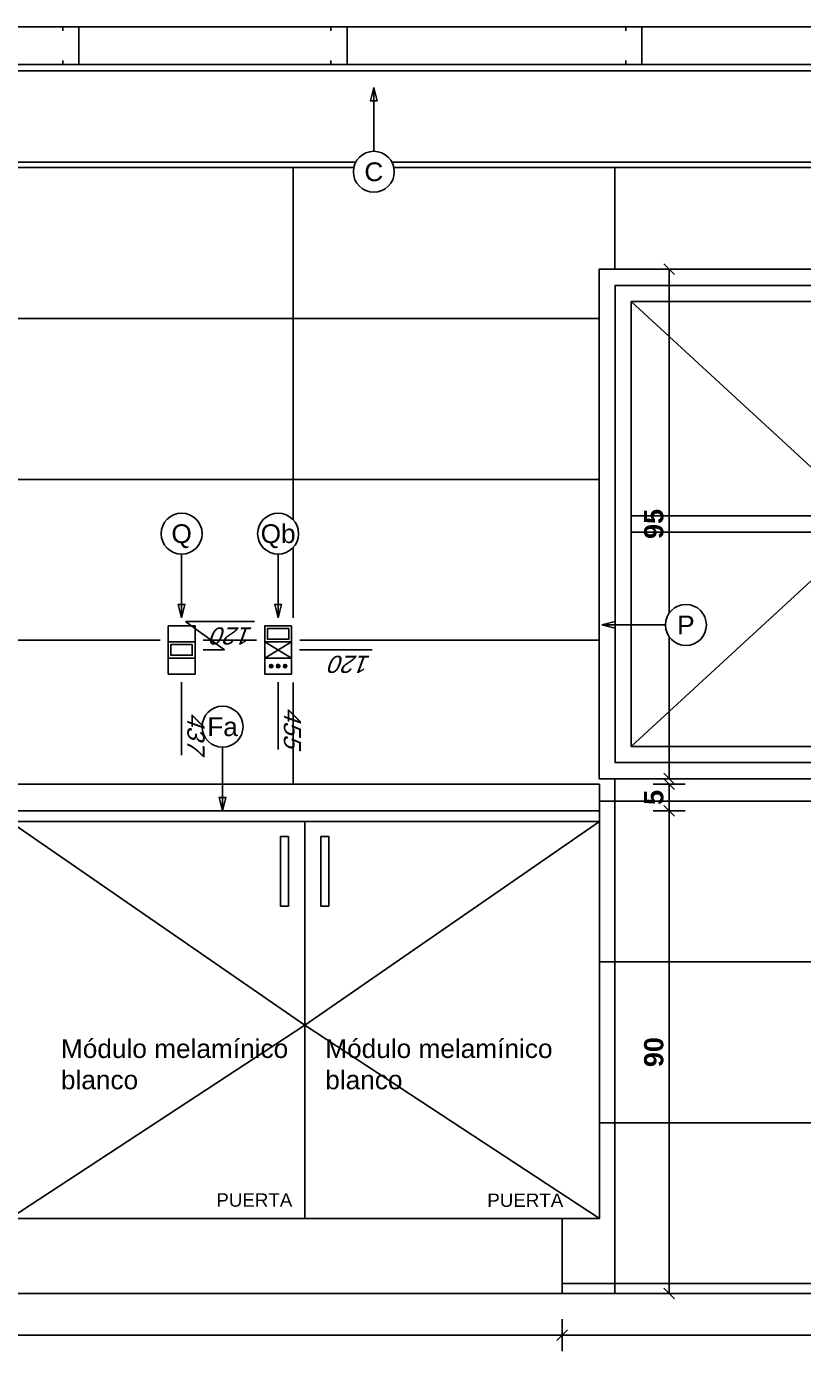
# Model space of a CAD drawing. Header units: millimetres. Extents: x 2889.7 to 2958.5, y 1033.7 to 1094.5.
# Tile 26 of 32: x 2949.8 to 2951.2, y 1043.6 to 1046.1. Entities that reach past the tile are written whole.
import ezdxf
from ezdxf.enums import TextEntityAlignment as Align

# ---------------------------------------------------------------- set-up
doc = ezdxf.new("R2010")
doc.units = ezdxf.units.MM
doc.set_wipeout_variables(frame=1)
for name, color, linetype in [('A Proyeccion', 8, 'Continuous'), ('A PROYECCION 2', 2, 'Continuous'), ('A-ALBA-0', 9, 'Continuous'), ('A-ALBA-0 @ 20', 9, 'Continuous'), ('A-ALBA-1', 1, 'Continuous'), ('A-ALBA-4', 6, 'Continuous'), ('A-ANNO-NIV', 2, 'Continuous'), ('A-ANNO-SIMB @ 20', 2, 'Continuous'), ('A-ANOT-COTA-PARC', 1, 'Continuous'), ('A-EQPM-SANI', 1, 'Continuous'), ('AE-ALBA-1', 1, 'Continuous')]:
    doc.layers.add(name, color=color, linetype=linetype)
doc.styles.add('arial', font='arial.ttf')
doc.styles.add('BIS-COTA', font='swissb.ttf')
doc.styles.add('BIS-COTA-ACUM', font='swissi.ttf', dxfattribs={"oblique": 20})
doc.styles.add('E5-100', font='micross.ttf')
doc.dimstyles.new('BIS-COTA-ACUM', dxfattribs={"dimscale": 0.9, "dimtxt": 0.0016, "dimasz": 0.001, "dimexe": 0.0035, "dimexo": 0, "dimgap": 0.0005, "dimtad": 1, "dimdec": 1, "dimlfac": 100, "dimrnd": 1, "dimzin": 9, "dimdsep": 46, "dimtxsty": 'BIS-COTA-ACUM', "dimblk1": 'MARK1', "dimblk2": 'MARK2', "dimsah": 1, "dimcen": 0, "dimclrd": 1, "dimclre": 256, "dimclrt": 256, "dimaunit": 1, "dimadec": 0, "dimazin": 0, "dimtfac": 1, "dimtdec": 1, "dimtix": 1, "dimtmove": 2, "dimatfit": 3, "dimldrblk": 'MARK1', "dimfxl": 1, "dimtolj": 1, "dimarcsym": 1})
doc.dimstyles.new('BIS-COTA-NIVE', dxfattribs={"dimscale": 1.8, "dimtxt": 0.0018, "dimasz": 0.0015, "dimexe": 0, "dimexo": 0, "dimgap": 0.0027, "dimtad": 2, "dimtih": 1, "dimtoh": 1, "dimzin": 1, "dimdsep": 46, "dimtxsty": 'BIS-COTA', "dimblk1": 'MARK1', "dimblk2": 'MARK2', "dimsah": 1, "dimcen": 0.0015, "dimclrd": 1, "dimclre": 1, "dimaunit": 1, "dimadec": 0, "dimazin": 0, "dimtfac": 1, "dimtix": 1, "dimtofl": 0, "dimtmove": 2, "dimatfit": 3, "dimldrblk": 'MARK1', "dimfxl": 1, "dimtolj": 1, "dimarcsym": 0})
doc.dimstyles.new('BIS-COTA-PARC', dxfattribs={"dimscale": 0, "dimtxt": 0.0018, "dimasz": 0.001, "dimexe": 0.0015, "dimexo": 0, "dimgap": 0.0005, "dimtad": 1, "dimdec": 0, "dimlfac": 100, "dimzin": 9, "dimdsep": 46, "dimtxsty": 'BIS-COTA', "dimblk": 'OBLIQUE', "dimcen": 2.5, "dimclrd": 256, "dimclre": 251, "dimclrt": 2, "dimadec": 1, "dimazin": 2, "dimtfac": 1, "dimtdec": 0, "dimtix": 1, "dimtmove": 2, "dimatfit": 3, "dimldrblk": 'DOT', "dimfxl": 0.0015, "dimfxlon": 1, "dimtolj": 1, "dimtzin": 0, "dimarcsym": 0})
pattern_1 = [(315, (23.78585723, 93.22024556), (8.838834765e-05, 8.838834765e-05), [])]

# ---------------------------------------------------------------- blocks, each defined once
blk = doc.blocks.new('*U35')
blk.add_lwpolyline([(0, -0.00785), (-0.00031, -0.0066), (0.00031, -0.0066)], close=True)
blk.add_wipeout([(0, -0.00191), (0.0003, -0.00189), (0.00059, -0.00182), (0.00087, -0.0017), (0.00112, -0.00155), (0.00135, -0.00135), (0.00155, -0.00112), (0.0017, -0.00087), (0.00182, -0.00059), (0.00189, -0.0003), (0.00191, 0), (0.00189, 0.0003), (0.00182, 0.00059), (0.0017, 0.00087), (0.00155, 0.00112), (0.00135, 0.00135), (0.00112, 0.00155), (0.00087, 0.0017), (0.00059, 0.00182), (0.0003, 0.00189), (0, 0.00191), (-0.0003, 0.00189), (-0.00059, 0.00182), (-0.00087, 0.0017), (-0.00112, 0.00155), (-0.00135, 0.00135), (-0.00155, 0.00112), (-0.0017, 0.00087), (-0.00182, 0.00059), (-0.00189, 0.0003), (-0.00191, 0), (-0.00189, -0.0003), (-0.00182, -0.00059), (-0.0017, -0.00087), (-0.00155, -0.00112), (-0.00135, -0.00135), (-0.00112, -0.00155), (-0.00087, -0.0017), (-0.00059, -0.00182), (-0.0003, -0.00189)])
at = {"linetype": 'Continuous'}
blk.add_line((0, -0.00785), (0, -0.00191), dxfattribs=at)
blk.add_circle((0, 0), 0.00191)
at = {"color": 1, "linetype": 'Continuous', "style": 'E5-100'}
blk.add_attdef('LETRA', text='', height=0.00175, dxfattribs=at).set_placement((0, 0), align=Align.MIDDLE_CENTER)
blk = doc.blocks.new('*D356')
at = {"layer": 'A-ANNO-NIV', "color": 1, "lineweight": -2, "transparency": 16777216}
for p, q in [((2948.5489, 1045.8237), (2948.3908, 1045.8291)), ((2948.3908, 1045.8291), (2948.6304, 1045.8291)), ((2948.4889, 1045.8237), (2948.5489, 1045.8237))]:
    blk.add_line(p, q, dxfattribs=at)
at = {"layer": 'A-ANNO-NIV', "color": 0, "transparency": 16777216, "insert": (2948.5676, 1045.9011), "char_height": 0.036, "attachment_point": 5, "style": 'BIS-COTA'}
blk.add_mtext('\\A1;+2.11', dxfattribs=at)
blk = doc.blocks.new('MARK1')
at = {"color": 0}
for p, q in [((1, 0), (-1, 0)), ((0, 1.5), (0, -1.5))]:
    blk.add_line(p, q, dxfattribs=at)
blk.add_lwpolyline([(0.5, 0.5), (-0.5, -0.5)], dxfattribs=at)
blk = doc.blocks.new('MARK2')
at = {"color": 0}
for p, q in [((1, 0), (-1, 0)), ((0, 1.5), (0, -1.5))]:
    blk.add_line(p, q, dxfattribs=at)
blk.add_lwpolyline([(0.5, 0.5), (-0.5, -0.5)], dxfattribs=at)
blk = doc.blocks.new('*D357')
at = {"layer": 'A-ANNO-NIV', "color": 1, "lineweight": -2, "transparency": 16777216}
for p, q in [((2948.5551, 1045.8137), (2948.4041, 1045.6686)), ((2948.4951, 1045.8137), (2948.5551, 1045.8137)), ((2948.4041, 1045.6686), (2948.6514, 1045.6686))]:
    blk.add_line(p, q, dxfattribs=at)
at = {"layer": 'A-ANNO-NIV', "color": 0, "transparency": 16777216, "insert": (2948.5847, 1045.741), "char_height": 0.036, "attachment_point": 5, "style": 'BIS-COTA'}
blk.add_mtext('\\A1;+2.10', dxfattribs=at)
blk = doc.blocks.new('*D358')
at = {"layer": 'A-ANNO-NIV', "color": 1, "lineweight": -2, "transparency": 16777216}
for p, q in [((2947.4239, 1045.2137), (2947.2731, 1045.0704)), ((2947.3639, 1045.2137), (2947.4239, 1045.2137)), ((2947.2731, 1045.0704), (2947.5204, 1045.0704))]:
    blk.add_line(p, q, dxfattribs=at)
at = {"layer": 'A-ANNO-NIV', "color": 0, "transparency": 16777216, "insert": (2947.4537, 1045.1429), "char_height": 0.036, "attachment_point": 5, "style": 'BIS-COTA'}
blk.add_mtext('\\A1;+1.50', dxfattribs=at)
blk = doc.blocks.new('*D359')
at = {"layer": 'A-ANNO-NIV', "color": 1, "lineweight": -2, "transparency": 16777216}
for p, q in [((2948.622, 1044.6637), (2948.4653, 1044.6646)), ((2948.4653, 1044.6646), (2948.7121, 1044.6646)), ((2948.562, 1044.6637), (2948.622, 1044.6637))]:
    blk.add_line(p, q, dxfattribs=at)
at = {"layer": 'A-ANNO-NIV', "color": 0, "transparency": 16777216, "insert": (2948.6457, 1044.7371), "char_height": 0.036, "attachment_point": 5, "style": 'BIS-COTA'}
blk.add_mtext('\\A1;+0.95', dxfattribs=at)
blk = doc.blocks.new('*D360')
at = {"layer": 'A-ANNO-NIV', "color": 1, "lineweight": -2, "transparency": 16777216}
for p, q in [((2948.8643, 1044.6137), (2948.7032, 1044.6146)), ((2948.7032, 1044.6146), (2948.9505, 1044.6146)), ((2948.8043, 1044.6137), (2948.8643, 1044.6137))]:
    blk.add_line(p, q, dxfattribs=at)
at = {"layer": 'A-ANNO-NIV', "color": 0, "transparency": 16777216, "insert": (2948.8838, 1044.6871), "char_height": 0.036, "attachment_point": 5, "style": 'BIS-COTA'}
blk.add_mtext('\\A1;+0.90', dxfattribs=at)
blk = doc.blocks.new('*D361')
at = {"layer": 'A-ANNO-NIV', "color": 1, "lineweight": -2, "transparency": 16777216}
for p, q in [((2945.9974, 1044.6137), (2945.8393, 1044.6116)), ((2945.8393, 1044.6116), (2946.0865, 1044.6116)), ((2945.9374, 1044.6137), (2945.9974, 1044.6137))]:
    blk.add_line(p, q, dxfattribs=at)
at = {"layer": 'A-ANNO-NIV', "color": 0, "transparency": 16777216, "insert": (2946.0199, 1044.6841), "char_height": 0.036, "attachment_point": 5, "style": 'BIS-COTA'}
blk.add_mtext('\\A1;+0.90', dxfattribs=at)
blk = doc.blocks.new('*D362')
at = {"layer": 'A-ANNO-NIV', "color": 1, "lineweight": -2, "transparency": 16777216}
for p, q in [((2945.8995, 1045.8237), (2945.7544, 1045.8288)), ((2945.7544, 1045.8288), (2945.9941, 1045.8288)), ((2945.8395, 1045.8237), (2945.8995, 1045.8237))]:
    blk.add_line(p, q, dxfattribs=at)
at = {"layer": 'A-ANNO-NIV', "color": 0, "transparency": 16777216, "insert": (2945.9313, 1045.9008), "char_height": 0.036, "attachment_point": 5, "style": 'BIS-COTA'}
blk.add_mtext('\\A1;+2.11', dxfattribs=at)
blk = doc.blocks.new('*U181')
blk.add_lwpolyline([(0, 0.00785), (0.00031, 0.0066), (-0.00031, 0.0066)], close=True)
blk.add_wipeout([(0, -0.00191), (0.0003, -0.00189), (0.00059, -0.00182), (0.00087, -0.0017), (0.00112, -0.00155), (0.00135, -0.00135), (0.00155, -0.00112), (0.0017, -0.00087), (0.00182, -0.00059), (0.00189, -0.0003), (0.00191, 0), (0.00189, 0.0003), (0.00182, 0.00059), (0.0017, 0.00087), (0.00155, 0.00112), (0.00135, 0.00135), (0.00112, 0.00155), (0.00087, 0.0017), (0.00059, 0.00182), (0.0003, 0.00189), (0, 0.00191), (-0.0003, 0.00189), (-0.00059, 0.00182), (-0.00087, 0.0017), (-0.00112, 0.00155), (-0.00135, 0.00135), (-0.00155, 0.00112), (-0.0017, 0.00087), (-0.00182, 0.00059), (-0.00189, 0.0003), (-0.00191, 0), (-0.00189, -0.0003), (-0.00182, -0.00059), (-0.0017, -0.00087), (-0.00155, -0.00112), (-0.00135, -0.00135), (-0.00112, -0.00155), (-0.00087, -0.0017), (-0.00059, -0.00182), (-0.0003, -0.00189)])
at = {"linetype": 'Continuous'}
blk.add_line((0, 0.00785), (0, 0.00191), dxfattribs=at)
blk.add_circle((0, 0), 0.00191)
at = {"color": 1, "linetype": 'Continuous', "style": 'E5-100'}
blk.add_attdef('LETRA', text='', height=0.00175, dxfattribs=at).set_placement((0, 0), align=Align.MIDDLE_CENTER)
blk = doc.blocks.new('_Oblique')
at = {"color": 0, "linetype": 'ByBlock', "lineweight": -2}
blk.add_line((-0.5, -0.5), (0.5, 0.5), dxfattribs=at)
blk = doc.blocks.new('*D364')
at = {"layer": 'A-ANOT-COTA-PARC', "color": 251, "lineweight": -2, "transparency": 16777216}
for p, q in [((2950.7809, 1043.6659), (2950.7809, 1043.6059)), ((2952.7999, 1043.6659), (2952.7999, 1043.6059))]:
    blk.add_line(p, q, dxfattribs=at)
at = {"layer": 'A-ANOT-COTA-PARC', "lineweight": -2, "transparency": 16777216}
blk.add_line((2952.7999, 1043.6359), (2950.7809, 1043.6359), dxfattribs=at)
at = {"layer": 'A-ANOT-COTA-PARC', "lineweight": -2, "transparency": 16777216, "xscale": 0.02, "yscale": 0.02, "zscale": 0.02, "rotation": 180}
blk.add_blockref('_Oblique', (2950.7809, 1043.6359), dxfattribs=at)
at = {"layer": 'A-ANOT-COTA-PARC', "lineweight": -2, "transparency": 16777216, "xscale": 0.02, "yscale": 0.02, "zscale": 0.02}
blk.add_blockref('_Oblique', (2952.7999, 1043.6359), dxfattribs=at)
at = {"layer": 'A-ANOT-COTA-PARC', "color": 2, "transparency": 16777216, "insert": (2951.7904, 1043.6643), "char_height": 0.036, "attachment_point": 5, "style": 'BIS-COTA'}
blk.add_mtext('\\A1;202', dxfattribs=at)
blk = doc.blocks.new('_Dot')
at = {"color": 0, "linetype": 'ByBlock', "lineweight": -2}
blk.add_line((-0.5, 0), (-1, 0), dxfattribs=at)
at = {"color": 0, "linetype": 'ByBlock', "const_width": 0.5}
blk.add_lwpolyline([(-0.25, 0, 1), (0.25, 0, 1)], format="xyb", close=True, dxfattribs=at)
blk = doc.blocks.new('*D395')
at = {"layer": 'A-ANOT-COTA-PARC', "color": 251, "lineweight": -2, "transparency": 16777216}
for p, q in [((2948.1719, 1043.6659), (2948.1719, 1043.6059)), ((2950.7809, 1043.6659), (2950.7809, 1043.6059))]:
    blk.add_line(p, q, dxfattribs=at)
at = {"layer": 'A-ANOT-COTA-PARC', "lineweight": -2, "transparency": 16777216}
blk.add_line((2950.7809, 1043.6359), (2948.1719, 1043.6359), dxfattribs=at)
at = {"layer": 'A-ANOT-COTA-PARC', "lineweight": -2, "transparency": 16777216, "xscale": 0.02, "yscale": 0.02, "zscale": 0.02, "rotation": 180}
blk.add_blockref('_Oblique', (2948.1719, 1043.6359), dxfattribs=at)
at = {"layer": 'A-ANOT-COTA-PARC', "lineweight": -2, "transparency": 16777216, "xscale": 0.02, "yscale": 0.02, "zscale": 0.02}
blk.add_blockref('_Oblique', (2950.7809, 1043.6359), dxfattribs=at)
at = {"layer": 'A-ANOT-COTA-PARC', "color": 2, "transparency": 16777216, "insert": (2949.4764, 1043.6644), "char_height": 0.036, "attachment_point": 5, "style": 'BIS-COTA'}
blk.add_mtext('\\A1;261', dxfattribs=at)
blk = doc.blocks.new('EL-LLAME BIPOLAR-MODULO CIEGO-3 EN LINEA')
at = {"linetype": 'ByBlock'}
blk.add_wipeout([(-5.2727, 125.6181), (-5.2727, 125.5381), (-5.1527, 125.5381), (-5.1527, 125.6181)], dxfattribs=at)
h = blk.add_hatch(dxfattribs=at)
h.set_pattern_fill('ANSI31', color=8, scale=0.001, angle=-90, style=0)
h.set_pattern_definition([(315, (23.77283519, 93.22024556), (8.838834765e-05, 8.838834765e-05), [])])
edge = h.paths.add_edge_path()
edge.add_arc((-5.1827, 125.5911), 0.00321, 90, 450)
h = blk.add_hatch(dxfattribs=at)
h.set_pattern_fill('ANSI31', color=8, scale=0.001, angle=-90, style=0)
h.set_pattern_definition(pattern_1)
edge = h.paths.add_edge_path()
edge.add_arc((-5.1827, 125.5781), 0.00321, 90, 450)
h = blk.add_hatch(dxfattribs=at)
h.set_pattern_fill('ANSI31', color=8, scale=0.001, angle=-90, style=0)
h.set_pattern_definition(pattern_1)
edge = h.paths.add_edge_path()
edge.add_arc((-5.1827, 125.5651), 0.00321, 90, 450)
for p, q in [((-5.2277, 125.6031), (-5.1977, 125.5531)), ((-5.1977, 125.6031), (-5.2277, 125.5531))]:
    blk.add_line(p, q, dxfattribs=at)
for points in [[(-5.2577, 125.6031), (-5.2577, 125.5531), (-5.2277, 125.5531), (-5.2277, 125.6031)], [(-5.2277, 125.6031), (-5.2277, 125.5531), (-5.1977, 125.5531), (-5.1977, 125.6031)], [(-5.1977, 125.6031), (-5.1977, 125.5531), (-5.1677, 125.5531), (-5.1677, 125.6031)], [(-5.2527, 125.598), (-5.2527, 125.5582), (-5.2328, 125.5582), (-5.2328, 125.598)]]:
    blk.add_lwpolyline(points, close=True, dxfattribs=at)
for centre in [(-5.1827, 125.5911), (-5.1827, 125.5781), (-5.1827, 125.5651)]:
    blk.add_circle(centre, 0.00321, dxfattribs=at)
blk = doc.blocks.new('EL-3 LLAVES BIPOLAR')
at = {"linetype": 'ByBlock'}
blk.add_wipeout([(63.9348, 13.8976), (63.9348, 13.9776), (63.8148, 13.9776), (63.8148, 13.8976)], dxfattribs=at)
for points in [[(63.8598, 13.9126), (63.8598, 13.9626), (63.8298, 13.9626), (63.8298, 13.9126)], [(63.8898, 13.9126), (63.8898, 13.9626), (63.8598, 13.9626), (63.8598, 13.9126)], [(63.9198, 13.9126), (63.9198, 13.9626), (63.8898, 13.9626), (63.8898, 13.9126)], [(63.8847, 13.9177), (63.8847, 13.9576), (63.8648, 13.9576), (63.8648, 13.9177)]]:
    blk.add_lwpolyline(points, close=True, dxfattribs=at)
blk = doc.blocks.new('*D399')
at = {"layer": 'A-ALBA-0', "lineweight": -2, "transparency": 16777216}
blk.add_line((2950.2913, 1044.9137), (2950.427, 1044.9137), dxfattribs=at)
at = {"layer": 'A-ALBA-0', "transparency": 16777216, "insert": (2950.3877, 1044.8872), "char_height": 0.032, "attachment_point": 5, "rotation": 180, "style": 'BIS-COTA-ACUM'}
blk.add_mtext('\\A1;120', dxfattribs=at)
blk = doc.blocks.new('*D400')
at = {"layer": 'A-ALBA-0', "lineweight": -2, "transparency": 16777216}
for p, q in [((2950.1513, 1044.9137), (2950.0785, 1044.9666)), ((2950.0785, 1044.9666), (2950.207, 1044.9666)), ((2950.1113, 1044.9137), (2950.1513, 1044.9137))]:
    blk.add_line(p, q, dxfattribs=at)
at = {"layer": 'A-ALBA-0', "transparency": 16777216, "insert": (2950.1677, 1044.9401), "char_height": 0.032, "attachment_point": 5, "rotation": 180, "style": 'BIS-COTA-ACUM'}
blk.add_mtext('\\A1;120', dxfattribs=at)
blk = doc.blocks.new('*D403')
at = {"layer": 'A-ALBA-0', "lineweight": -2, "transparency": 16777216}
blk.add_line((2950.0713, 1044.8537), (2950.0713, 1044.7175), dxfattribs=at)
at = {"layer": 'A-ALBA-0', "transparency": 16777216, "insert": (2950.0978, 1044.76), "char_height": 0.032, "attachment_point": 5, "rotation": 270, "style": 'BIS-COTA-ACUM'}
blk.add_mtext('\\A1;437', dxfattribs=at)
blk = doc.blocks.new('*D404')
at = {"layer": 'A-ALBA-0', "lineweight": -2, "transparency": 16777216}
blk.add_line((2950.2513, 1044.8537), (2950.2513, 1044.7283), dxfattribs=at)
at = {"layer": 'A-ALBA-0', "transparency": 16777216, "insert": (2950.2778, 1044.7696), "char_height": 0.032, "attachment_point": 5, "rotation": 270, "style": 'BIS-COTA-ACUM'}
blk.add_mtext('\\A1;455', dxfattribs=at)
blk = doc.blocks.new('*D405')
at = {"layer": 'A-ANOT-COTA-PARC', "color": 251, "lineweight": -2, "transparency": 16777216}
for p, q in [((2950.9506, 1044.6137), (2951.0106, 1044.6137)), ((2950.9506, 1043.7137), (2951.0106, 1043.7137))]:
    blk.add_line(p, q, dxfattribs=at)
at = {"layer": 'A-ANOT-COTA-PARC', "lineweight": -2, "transparency": 16777216}
blk.add_line((2950.9806, 1044.6137), (2950.9806, 1043.7137), dxfattribs=at)
at = {"layer": 'A-ANOT-COTA-PARC', "lineweight": -2, "transparency": 16777216, "xscale": 0.02, "yscale": 0.02, "zscale": 0.02}
for p, rotation in [((2950.9806, 1044.6137), 90), ((2950.9806, 1043.7137), 270)]:
    blk.add_blockref('_Oblique', p, dxfattribs=dict(at, rotation=rotation))
at = {"layer": 'A-ANOT-COTA-PARC', "color": 2, "transparency": 16777216, "insert": (2950.9521, 1044.1637), "char_height": 0.036, "attachment_point": 5, "rotation": 90, "style": 'BIS-COTA'}
blk.add_mtext('\\A1;90', dxfattribs=at)
blk = doc.blocks.new('*D406')
at = {"layer": 'A-ANOT-COTA-PARC', "color": 251, "lineweight": -2, "transparency": 16777216}
for p, q in [((2950.9506, 1044.6637), (2951.0106, 1044.6637)), ((2950.9506, 1044.6137), (2951.0106, 1044.6137))]:
    blk.add_line(p, q, dxfattribs=at)
at = {"layer": 'A-ANOT-COTA-PARC', "lineweight": -2, "transparency": 16777216}
blk.add_line((2950.9806, 1044.6137), (2950.9806, 1044.6637), dxfattribs=at)
at = {"layer": 'A-ANOT-COTA-PARC', "lineweight": -2, "transparency": 16777216, "xscale": 0.02, "yscale": 0.02, "zscale": 0.02}
for p, rotation in [((2950.9806, 1044.6637), 90), ((2950.9806, 1044.6137), 270)]:
    blk.add_blockref('_Oblique', p, dxfattribs=dict(at, rotation=rotation))
at = {"layer": 'A-ANOT-COTA-PARC', "color": 2, "transparency": 16777216, "insert": (2950.9521, 1044.6387), "char_height": 0.036, "attachment_point": 5, "rotation": 90, "style": 'BIS-COTA'}
blk.add_mtext('\\A1;5', dxfattribs=at)
blk = doc.blocks.new('*D407')
at = {"layer": 'A-ANOT-COTA-PARC', "color": 251, "lineweight": -2, "transparency": 16777216}
for p, q in [((2950.9506, 1045.6237), (2951.0106, 1045.6237)), ((2950.9506, 1044.6737), (2951.0106, 1044.6737))]:
    blk.add_line(p, q, dxfattribs=at)
at = {"layer": 'A-ANOT-COTA-PARC', "lineweight": -2, "transparency": 16777216}
blk.add_line((2950.9806, 1045.6237), (2950.9806, 1044.6737), dxfattribs=at)
at = {"layer": 'A-ANOT-COTA-PARC', "lineweight": -2, "transparency": 16777216, "xscale": 0.02, "yscale": 0.02, "zscale": 0.02}
for p, rotation in [((2950.9806, 1045.6237), 90), ((2950.9806, 1044.6737), 270)]:
    blk.add_blockref('_Oblique', p, dxfattribs=dict(at, rotation=rotation))
at = {"layer": 'A-ANOT-COTA-PARC', "color": 2, "transparency": 16777216, "insert": (2950.9521, 1045.1487), "char_height": 0.036, "attachment_point": 5, "rotation": 90, "style": 'BIS-COTA'}
blk.add_mtext('\\A1;95', dxfattribs=at)
blk = doc.blocks.new('*U34')
blk.add_lwpolyline([(-0.00785, 0), (-0.0066, 0.00031), (-0.0066, -0.00031)], close=True)
blk.add_wipeout([(0, -0.00191), (0.0003, -0.00189), (0.00059, -0.00182), (0.00087, -0.0017), (0.00112, -0.00155), (0.00135, -0.00135), (0.00155, -0.00112), (0.0017, -0.00087), (0.00182, -0.00059), (0.00189, -0.0003), (0.00191, 0), (0.00189, 0.0003), (0.00182, 0.00059), (0.0017, 0.00087), (0.00155, 0.00112), (0.00135, 0.00135), (0.00112, 0.00155), (0.00087, 0.0017), (0.00059, 0.00182), (0.0003, 0.00189), (0, 0.00191), (-0.0003, 0.00189), (-0.00059, 0.00182), (-0.00087, 0.0017), (-0.00112, 0.00155), (-0.00135, 0.00135), (-0.00155, 0.00112), (-0.0017, 0.00087), (-0.00182, 0.00059), (-0.00189, 0.0003), (-0.00191, 0), (-0.00189, -0.0003), (-0.00182, -0.00059), (-0.0017, -0.00087), (-0.00155, -0.00112), (-0.00135, -0.00135), (-0.00112, -0.00155), (-0.00087, -0.0017), (-0.00059, -0.00182), (-0.0003, -0.00189)])
at = {"linetype": 'Continuous'}
blk.add_line((-0.00785, 0), (-0.00191, 0), dxfattribs=at)
blk.add_circle((0, 0), 0.00191)
at = {"color": 1, "linetype": 'Continuous', "style": 'E5-100'}
blk.add_attdef('LETRA', text='', height=0.00175, dxfattribs=at).set_placement((0, 0), align=Align.MIDDLE_CENTER)

msp = doc.modelspace()

# ---------------------------------------------------------------- linework, layer by layer
at = {"color": 6, "ltscale": 0.01}
for points in [[(2949.84987, 1046.06851), (2949.84987, 1046.07569), (2949.87987, 1046.07569), (2949.87987, 1046.00569), (2949.84987, 1046.00569), (2949.84987, 1046.01287)], [(2950.34987, 1046.06851), (2950.34987, 1046.07569), (2950.37987, 1046.07569), (2950.37987, 1046.00569), (2950.34987, 1046.00569), (2950.34987, 1046.01287)], [(2950.89987, 1046.06851), (2950.89987, 1046.07569), (2950.92987, 1046.07569), (2950.92987, 1046.00569), (2950.89987, 1046.00569), (2950.89987, 1046.01287)]]:
    msp.add_lwpolyline(points, dxfattribs=at)
at = {"layer": 'A PROYECCION 2', "linetype": 'Continuous', "lineweight": 13}
msp.add_lwpolyline([(2948.10087, 1044.59369), (2950.37688, 1044.59369)], dxfattribs=at)
at = {"layer": 'A-ALBA-0'}
for p, q in [((2951.80991, 1045.16369), (2950.90988, 1045.16369)), ((2951.80991, 1045.13369), (2950.90988, 1045.13369)), ((2952.79987, 1044.67369), (2950.84987, 1044.67369)), ((2950.30087, 1043.85369), (2950.30087, 1044.59369)), ((2950.78087, 1043.85369), (2950.78087, 1043.71369))]:
    msp.add_line(p, q, dxfattribs=at)
for points in [[(2950.90987, 1045.56369), (2951.8099, 1045.56369)], [(2951.8099, 1044.73369), (2950.90987, 1044.73369)], [(2949.75087, 1044.59369), (2950.30087, 1044.21369), (2949.75087, 1043.85369)], [(2950.85087, 1044.59369), (2950.30087, 1044.21369), (2950.85087, 1043.85369)], [(2948.17187, 1043.85369), (2950.78087, 1043.85369)]]:
    msp.add_lwpolyline(points, dxfattribs=at)
for points in [[(2950.27087, 1044.56607), (2950.27087, 1044.43607), (2950.25587, 1044.43607), (2950.25587, 1044.56607)], [(2950.33087, 1044.56607), (2950.33087, 1044.43607), (2950.34587, 1044.43607), (2950.34587, 1044.56607)]]:
    msp.add_lwpolyline(points, close=True, dxfattribs=at)
at = {"layer": 'A-ALBA-1'}
msp.add_line((2948.04987, 1045.82369), (2952.79987, 1045.82369), dxfattribs=at)
at = {"layer": 'A-ALBA-4'}
for p, q in [((2945.69987, 1046.00569), (2952.79987, 1046.00569)), ((2945.69987, 1045.99369), (2952.79987, 1045.99369)), ((2952.79987, 1043.71369), (2950.78087, 1043.71369))]:
    msp.add_line(p, q, dxfattribs=at)
at = {"layer": 'A-ALBA-4', "color": 1}
msp.add_lwpolyline([(2948.10087, 1044.59369), (2950.85087, 1044.59369)], dxfattribs=at)
at = {"layer": 'AE-ALBA-1'}
msp.add_line((2950.85087, 1044.66369), (2950.85087, 1044.61369), dxfattribs=at)
msp.add_lwpolyline([(2948.10087, 1044.59369), (2950.85087, 1044.59369)], dxfattribs=at)

# ---------------------------------------------------------------- block references
at = {"layer": 'A-ALBA-0 @ 20'}
ref = msp.add_blockref('*U35', (2950.14765, 1044.7706), dxfattribs=dict(at, xscale=-20, yscale=20, zscale=20, rotation=359.9999999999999))
ref.add_attrib('LETRA', 'Fa', dxfattribs={"layer": '0', "color": 1, "linetype": 'Continuous', "height": 0.035, "rotation": 360, "style": 'E5-100'}).set_placement((2950.14765, 1044.7706), align=Align.MIDDLE_CENTER)

# ---------------------------------------------------------------- texts
at = {"layer": 'A-ALBA-0', "attachment_point": 7, "style": 'arial'}
for s, width, insert, char_height in [('\\A1;Módulo melamínico blanco', 0.5027257, (2949.84621, 1044.09394, 0.00045), 0.035), ('\\A1;Módulo melamínico blanco', 0.5027257, (2950.3392, 1044.09394, 0.00045), 0.035), ('\\A1;PUERTA', 0.6462151, (2950.13611, 1043.87503), 0.025), ('\\A1;PUERTA', 0.6462151, (2950.64143, 1043.87469), 0.025)]:
    msp.add_mtext_dynamic_manual_height_columns(s, width=width, gutter_width=12.5, heights=[0], dxfattribs=dict(at, insert=insert, char_height=char_height))

# ---------------------------------------------------------------- dimensions: what is measured, and where the dimension line sits
at = {"layer": 'A-ANOT-COTA-PARC'}
for base, p1, p2, angle, picture, middle in [((2950.98063, 1044.67369), (2950.84987, 1045.62369), (2950.84987, 1044.67369), 90, '*D407', (2950.9521, 1045.14869)), ((2950.98063, 1044.66369), (2950.84987, 1044.61369), (2950.84987, 1044.66369), 90, '*D406', (2950.95212, 1044.63869)), ((2950.98063, 1043.71369), (2950.84987, 1044.61369), (2950.84987, 1043.71369), 90, '*D405', (2950.9521, 1044.16369)), ((2948.17187, 1043.63587), (2950.78087, 1043.71369), (2948.17187, 1043.71369), 180, '*D395', (2949.47637, 1043.6644)), ((2950.78087, 1043.63587), (2952.79987, 1043.71369), (2950.78087, 1043.71369), 180, '*D364', (2951.79037, 1043.66435))]:
    dim = msp.add_linear_dim(base=base, p1=p1, p2=p2, angle=angle, dimstyle='BIS-COTA-PARC', override={"dimscale": 0, "dimtix": 1, "dimtofl": 1, "dimtmove": 2, "dimatfit": 3}, dxfattribs=at)
    dim.commit()
    dim.dimension.update_dxf_attribs({"geometry": picture, "text_midpoint": middle})

# ---------------------------------------------------------------- next in the draw order: linework, layer by layer
at = {"layer": 'A PROYECCION 2', "linetype": 'Continuous', "lineweight": 13}
msp.add_lwpolyline([(2948.10087, 1044.61369), (2950.85087, 1044.61369)], dxfattribs=at)
at = {"layer": 'A-ALBA-0'}
msp.add_lwpolyline([(2948.10087, 1044.61369), (2950.85087, 1044.61369), (2950.85087, 1043.85369), (2948.10087, 1043.85369)], close=True, dxfattribs=at)
at = {"layer": 'A-ALBA-1'}
msp.add_lwpolyline([(2948.04987, 1045.81369), (2952.79987, 1045.81369), (2952.79987, 1043.71369)], dxfattribs=at)
at = {"layer": 'A-EQPM-SANI'}
msp.add_lwpolyline([(2948.10087, 1044.61369), (2950.85087, 1044.61369), (2950.85087, 1044.59369), (2948.10087, 1044.59369)], close=True, dxfattribs=at)
at = {"layer": 'AE-ALBA-1'}
msp.add_line((2950.85087, 1044.66369), (2948.10087, 1044.66369), dxfattribs=at)
msp.add_lwpolyline([(2948.10087, 1044.61369), (2950.85087, 1044.61369)], dxfattribs=at)

# ---------------------------------------------------------------- next in the draw order: dimensions: what is measured, and where the dimension line sits
at = {"layer": 'A-ANNO-NIV'}
for feature_location, offset, origin, picture, middle in [((2945.83952, 1045.82374), (-0.02507, 0.00511), (2952.26617, 1043.71369), '*D362', (2945.93128, 1045.90084)), ((2948.48895, 1045.82369), (-0.0382, 0.00545), (2952.79987, 1043.71369), '*D356', (2948.56759, 1045.90114)), ((2948.49511, 1045.81369), (-0.03102, -0.14514), (2952.79987, 1043.71369), '*D357', (2948.58474, 1045.74103)), ((2947.36395, 1045.21369), (-0.03087, -0.14326), (2953.09987, 1043.71369), '*D358', (2947.45373, 1045.14293)), ((2948.56199, 1044.66369), (-0.0367, 0.00091), (2953.42666, 1043.71369), '*D359', (2948.6457, 1044.73713)), ((2945.93737, 1044.61369), (-0.03812, -0.00209), (2952.79987, 1043.71369), '*D361', (2946.0199, 1044.68412)), ((2948.80435, 1044.61369), (-0.04117, 0.00093), (2953.30335, 1043.71369), '*D360', (2948.88382, 1044.68715))]:
    dim = msp.add_ordinate_dim(feature_location=feature_location, offset=offset, dtype=0, origin=origin, dimstyle='BIS-COTA-NIVE', override={"dimscale": 0, "dimpost": '+<>', "dimtix": 1, "dimtofl": 0, "dimtmove": 2, "dimatfit": 3}, dxfattribs=at)
    dim.commit()
    dim.dimension.update_dxf_attribs({"geometry": picture, "text_midpoint": middle})

# ---------------------------------------------------------------- next in the draw order: block references
at = {"layer": 'A-ANNO-SIMB @ 20', "linetype": 'Continuous'}
ref = msp.add_blockref('*U181', (2950.4298, 1045.80555), dxfattribs=dict(at, xscale=-20, yscale=20, zscale=20, rotation=359.9999999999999))
ref.add_attrib('LETRA', 'C', dxfattribs={"layer": '0', "color": 1, "linetype": 'Continuous', "height": 0.035, "rotation": 360, "style": 'E5-100'}).set_placement((2950.4298, 1045.80555), align=Align.MIDDLE_CENTER)

# ---------------------------------------------------------------- next in the draw order: hatches: boundary and pattern name
at = {"layer": 'A-ALBA-0'}
h = msp.add_hatch(dxfattribs=at)
h.set_pattern_fill('_USER', color=256, scale=0.6, angle=90, pattern_type=0)
h.set_pattern_definition([(90, (2947.2789, 1074.9317), (-0.6, 4e-17), [])])
h.paths.add_polyline_path([(2950.84987, 1045.62369), (2952.79987, 1045.62369), (2952.79987, 1045.81369), (2947.84987, 1045.81369), (2947.84987, 1045.21369), (2946.31843, 1045.21369), (2945.99997, 1045.21369), (2945.69986, 1045.21369), (2945.69986, 1044.66369), (2946.28838, 1044.66369), (2946.33728, 1044.66369), (2946.80451, 1044.66369), (2946.80451, 1044.59369), (2946.80451, 1044.59469), (2946.80451, 1043.81419), (2946.26187, 1043.81319), (2946.26187, 1043.81369), (2946.73451, 1043.81369), (2946.73451, 1043.71369), (2947.97187, 1043.71369), (2947.97187, 1043.85369), (2948.17187, 1043.85369), (2948.10087, 1044.66369), (2950.85087, 1044.66369), (2950.85087, 1043.85369), (2950.78087, 1043.85369), (2950.78087, 1043.71369), (2952.79987, 1043.71369), (2952.79987, 1044.67369), (2950.84987, 1044.67369)])
h = msp.add_hatch(dxfattribs=at)
h.set_pattern_fill('_USER', color=256, scale=0.3, pattern_type=0)
h.set_pattern_definition([(0, (2947.2789, 1074.9317), (0, 0.3), [])])
h.paths.add_polyline_path([(2950.85087, 1044.66369), (2950.85087, 1043.85369), (2950.78087, 1043.85369), (2950.78087, 1043.71369), (2952.79987, 1043.71369), (2952.79987, 1044.67369), (2950.84987, 1044.67369), (2950.84987, 1045.61369), (2952.79987, 1045.61369), (2952.79987, 1045.81369), (2948.04987, 1045.81369), (2948.04987, 1045.21369), (2946.34987, 1045.21369), (2945.99997, 1045.21369), (2945.69986, 1045.21369), (2945.69986, 1044.66369), (2946.29987, 1044.66369), (2946.29987, 1044.61319), (2946.80451, 1044.61419), (2946.80451, 1043.81419), (2946.26187, 1043.81319), (2946.26187, 1043.81369), (2946.26212, 1043.81369), (2946.26212, 1043.71369), (2948.17187, 1043.71369), (2948.17187, 1043.85369), (2948.10087, 1043.85369), (2948.10087, 1044.66645)])

# ---------------------------------------------------------------- next in the draw order: block references
for name, p, rotation in [('EL-3 LLAVES BIPOLAR', (2964.00899, 981.03892), 89.99999999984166), ('EL-LLAME BIPOLAR-MODULO CIEGO-3 EN LINEA', (2824.67325, 1039.70095), 269.9999999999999)]:
    msp.add_blockref(name, p, dxfattribs=dict(at, rotation=rotation))
at = {"layer": 'A-ANNO-SIMB @ 20', "linetype": 'Continuous', "xscale": 20, "yscale": 20, "zscale": 20}
msp.add_blockref('*U34', (2951.01185, 1044.96037), dxfattribs=at).add_auto_attribs({'LETRA': 'P'})

# ---------------------------------------------------------------- next in the draw order: linework, layer by layer
at = {"layer": 'A Proyeccion'}
msp.add_line((2950.90988, 1044.73369), (2951.8099, 1045.56369), dxfattribs=at)
at = {"layer": 'A-ALBA-0'}
for p, q in [((2950.90988, 1044.73369), (2950.90988, 1045.56369)), ((2950.90988, 1045.56369), (2951.8099, 1044.73369))]:
    msp.add_line(p, q, dxfattribs=at)
for points in [[(2950.84987, 1044.67369), (2952.79987, 1044.67369), (2952.79987, 1045.62369), (2950.84987, 1045.62369)], [(2952.79987, 1044.67369), (2950.84987, 1044.67369), (2950.84987, 1045.62369), (2952.79987, 1045.62369)]]:
    msp.add_lwpolyline(points, close=True, dxfattribs=at)
msp.add_lwpolyline([(2951.8099, 1044.70369), (2950.87987, 1044.70369), (2950.87987, 1045.59369), (2951.8099, 1045.59369)], dxfattribs=at)

# ---------------------------------------------------------------- next in the draw order: block references
at = {"layer": 'A-ALBA-0 @ 20'}
ref = msp.add_blockref('*U35', (2950.07135, 1045.1306), dxfattribs=dict(at, xscale=-20, yscale=20, zscale=20, rotation=359.9999999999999))
ref.add_attrib('LETRA', 'Q', dxfattribs={"layer": '0', "color": 1, "linetype": 'Continuous', "height": 0.035, "rotation": 360, "style": 'E5-100'}).set_placement((2950.07135, 1045.1306), align=Align.MIDDLE_CENTER)
at = {"layer": 'A-ALBA-0 @ 20', "xscale": 20, "yscale": 20, "zscale": 20}
msp.add_blockref('*U35', (2950.25135, 1045.1306), dxfattribs=at).add_auto_attribs({'LETRA': 'Qb'})

# ---------------------------------------------------------------- next in the draw order: dimensions: what is measured, and where the dimension line sits
at = {"layer": 'A-ALBA-0'}
for feature_location, offset, dtype, origin, text, picture, middle in [((2950.29135, 1044.91369), (0.04715, 0), 0, (2948.94135, 1042.00259), '120', '*D399', (2950.38773, 1044.88725)), ((2950.07135, 1044.85369), (0, -0.04128), 1, (2945.38987, 1042.00259), '437', '*D403', (2950.09779, 1044.75996)), ((2950.25135, 1044.85369), (0, -0.03267), 1, (2945.38987, 1042.00259), '455', '*D404', (2950.27781, 1044.76964))]:
    dim = msp.add_ordinate_dim(feature_location=feature_location, offset=offset, dtype=dtype, origin=origin, text=text, dimstyle='BIS-COTA-ACUM', override={"dimscale": 0, "dimtix": 1, "dimtofl": 1, "dimtmove": 2, "dimatfit": 3}, dxfattribs=at)
    dim.commit()
    dim.dimension.update_dxf_attribs({"geometry": picture, "text_midpoint": middle})

# ---------------------------------------------------------------- next in the draw order: linework, layer by layer
msp.add_lwpolyline([(2952.79987, 1043.71369), (2945.69987, 1043.71369), (2945.69987, 1046.07569), (2952.79987, 1046.07569)], close=True, dxfattribs=at)

# ---------------------------------------------------------------- next in the draw order: dimensions: what is measured, and where the dimension line sits
dim = msp.add_ordinate_dim(feature_location=(2950.11135, 1044.91369), offset=(0.00713, 0.05289), dtype=0, origin=(2948.76135, 1042.00259), text='120', dimstyle='BIS-COTA-ACUM', override={"dimscale": 0, "dimtix": 1, "dimtofl": 1, "dimtmove": 2, "dimatfit": 3}, dxfattribs=at)
dim.commit()
dim.dimension.update_dxf_attribs({"geometry": '*D400', "text_midpoint": (2950.16772, 1044.94014)})

doc.saveas('drawing.dxf')
